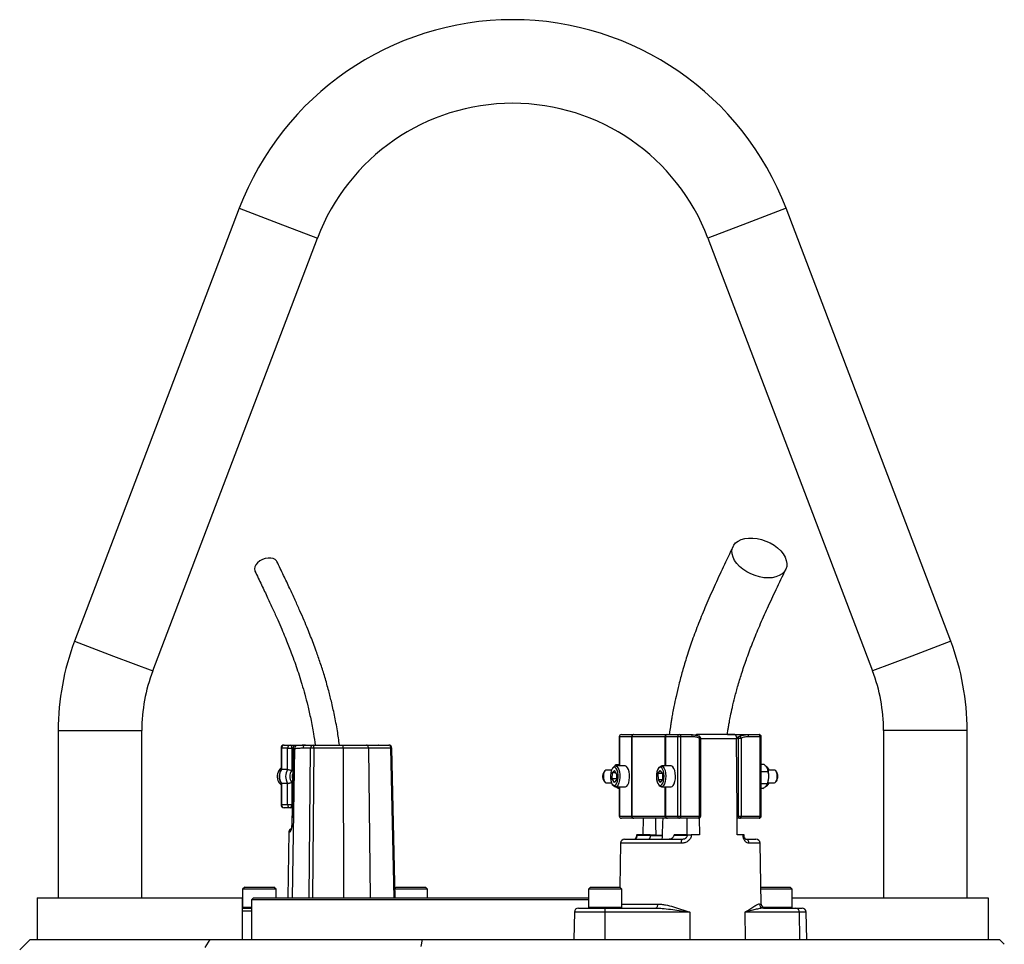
# Model space of a CAD drawing. Header units: millimetres. Extents: x 1417 to 2432, y 654 to 3299.
# Tile 5 of 5: x 1689 to 2160, y 2857 to 3299. Entities that reach past the tile are written whole.
import ezdxf

# ---------------------------------------------------------------- set-up
doc = ezdxf.new("R2010")
doc.units = ezdxf.units.MM

msp = doc.modelspace()

# ---------------------------------------------------------------- linework, layer by layer
at = {"color": 7, "linetype": 'Continuous', "lineweight": 25}
for p, q in [((1793.94, 3209.24), (1715.14, 3002.13)), ((2134.45, 3002.13), (2055.64, 3209.24)), ((1752.52, 2987.91), (1831.33, 3195.02)), ((2018.26, 3195.02), (2097.06, 2987.91)), ((1707.29, 2959.46), (1707.29, 2879.46)), ((1747.29, 2879.46), (1747.29, 2959.46)), ((2102.29, 2959.46), (2102.29, 2879.46)), ((2142.29, 2879.46), (2142.29, 2959.46)), ((1975.81, 2956.46), (1975.81, 2942.46)), ((1981.76, 2956.46), (1975.91, 2956.46)), ((1976.81, 2957.46), (1982.66, 2957.46)), ((1981.84, 2956.46), (1981.76, 2956.46)), ((1981.76, 2918.46), (1981.76, 2956.46)), ((1997.78, 2956.46), (1981.84, 2956.46)), ((1981.84, 2956.46), (1981.84, 2918.46)), ((1982.66, 2957.46), (1982.84, 2957.46)), ((1982.84, 2957.46), (1998.51, 2957.46)), ((1997.95, 2956.46), (1997.78, 2956.46)), ((2003.8, 2956.46), (1997.95, 2956.46)), ((1998.51, 2957.46), (1998.86, 2957.46)), ((1998.86, 2957.46), (2004.71, 2957.46)), ((2005.13, 2956.46), (2003.8, 2956.46)), ((2003.8, 2918.46), (2003.8, 2956.46)), ((2004.71, 2957.46), (2010.19, 2957.46)), ((2005.13, 2956.46), (2005.13, 2918.46)), ((2010.61, 2956.46), (2005.13, 2956.46)), ((2031.09, 2957.45), (2012.9, 2957.45)), ((2014.19, 2918.46), (2014.19, 2955.75)), ((2014.77, 2918.46), (2014.77, 2955.75)), ((2027.59, 2957.46), (2037.29, 2957.46)), ((2031.94, 2955.28), (2031.94, 2955.49)), ((2032.8, 2918.46), (2032.8, 2955.75)), ((2032.8, 2955.75), (2034.13, 2955.75)), ((2033.32, 2956.68), (2033.28, 2956.66)), ((2034.13, 2955.75), (2034.13, 2918.46)), ((2037.29, 2957.46), (2042.77, 2957.46)), ((2043.19, 2956.46), (2037.71, 2956.46)), ((2043.19, 2918.46), (2043.19, 2956.46)), ((2043.77, 2918.46), (2043.77, 2956.46)), ((1813.95, 2950.96), (1813.95, 2940.73)), ((1817.05, 2950.96), (1814.09, 2950.96)), ((1814.09, 2950.96), (1814.09, 2940.77)), ((1815.45, 2952.46), (1818.41, 2952.46)), ((1817.05, 2940.77), (1817.05, 2950.96)), ((1817.05, 2950.96), (1819.04, 2950.96)), ((1818.41, 2952.46), (1825.72, 2952.46)), ((1819.04, 2950.96), (1819.04, 2940.28)), ((1819.68, 2951.22), (1819.09, 2913.98)), ((1820.39, 2950.72), (1819.76, 2950.72)), ((1821.75, 2952.19), (1821.11, 2952.19)), ((1828.06, 2950.98), (1824.36, 2950.98)), ((1825.72, 2952.46), (1829.42, 2952.46)), ((1829.42, 2952.46), (1843.39, 2952.46)), ((1843.63, 2950.98), (1829.65, 2950.98)), ((1843.39, 2952.46), (1854.81, 2952.46)), ((1855.79, 2950.98), (1843.63, 2950.98)), ((1854.81, 2952.46), (1865.49, 2952.46)), ((1866.48, 2950.98), (1855.79, 2950.98)), ((1860.67, 2952.46), (1860.59, 2952.46)), ((1868.52, 2879.46), (1866.99, 2950.99)), ((1817.05, 2940.77), (1814.09, 2940.77)), ((1972.07, 2940.46), (1969.45, 2940.46)), ((1972.99, 2941.88), (1972.56, 2941.35)), ((1973.73, 2942.35), (1974.28, 2943.13)), ((1978.64, 2942.46), (1973.97, 2942.46)), ((1974.28, 2943.13), (1975.81, 2943.13)), ((1994.96, 2941.88), (1994.54, 2941.35)), ((2000.62, 2942.46), (1995.95, 2942.46)), ((2045.18, 2943.18), (2043.77, 2943.18)), ((2047.02, 2941.35), (2046.6, 2941.88)), ((2046.96, 2940.4), (2046.91, 2940.55)), ((2050.13, 2940.46), (2046.94, 2940.46)), ((1968.86, 2940.11), (1968.43, 2939.57)), ((1972.44, 2939.15), (1972.31, 2936.27)), ((1972.31, 2936.27), (1973.3, 2934.58)), ((1974.44, 2936.27), (1972.31, 2936.27)), ((1972.44, 2939.15), (1973.55, 2940.33)), ((1974.24, 2939.15), (1972.44, 2939.15)), ((1974.42, 2935.77), (1973.3, 2934.58)), ((1974.54, 2938.64), (1973.55, 2940.33)), ((1974.54, 2938.64), (1974.42, 2935.77)), ((1994.32, 2938.8), (1995.36, 2940.34)), ((1994.32, 2938.8), (1994.37, 2935.91)), ((1996.44, 2938.8), (1994.32, 2938.8)), ((1994.37, 2935.91), (1995.45, 2934.57)), ((1996.35, 2935.91), (1994.37, 2935.91)), ((1996.44, 2939), (1995.36, 2940.34)), ((1996.48, 2936.11), (1995.45, 2934.57)), ((1996.44, 2939), (1996.48, 2936.11)), ((2047.11, 2939.64), (2043.77, 2939.64)), ((2051.16, 2939.57), (2050.72, 2940.11)), ((1813.95, 2934.19), (1813.95, 2923.96)), ((1817.05, 2934.14), (1814.09, 2934.14)), ((1814.09, 2934.14), (1814.09, 2923.96)), ((1817.05, 2923.96), (1817.05, 2934.14)), ((1819.04, 2934.63), (1819.04, 2923.96)), ((1968.43, 2935.34), (1968.86, 2934.8)), ((1969.45, 2934.46), (1972.07, 2934.46)), ((1972.56, 2933.56), (1972.99, 2933.03)), ((1973.97, 2932.46), (1978.64, 2932.46)), ((1975.19, 2931.78), (1974.03, 2932.46)), ((1975.19, 2931.78), (1975.81, 2931.78)), ((1975.81, 2932.46), (1975.81, 2918.46)), ((1994.54, 2933.56), (1994.96, 2933.03)), ((1995.95, 2932.46), (2000.62, 2932.46)), ((2046.77, 2933.92), (2043.77, 2933.92)), ((2044.51, 2931.74), (2043.77, 2931.74)), ((2046.6, 2933.03), (2047.02, 2933.56)), ((2046.83, 2934.11), (2046.96, 2934.51)), ((2046.94, 2934.46), (2050.13, 2934.46)), ((2050.72, 2934.8), (2051.16, 2935.34)), ((1814.09, 2923.96), (1817.05, 2923.96)), ((1818.41, 2922.46), (1815.45, 2922.46)), ((1817.05, 2923.96), (1819.04, 2923.96)), ((1819.22, 2922.46), (1818.41, 2922.46)), ((1975.91, 2918.46), (1981.76, 2918.46)), ((1982.66, 2917.46), (1976.81, 2917.46)), ((1981.76, 2918.46), (1981.84, 2918.46)), ((1981.84, 2918.46), (1997.78, 2918.46)), ((1982.84, 2917.46), (1982.66, 2917.46)), ((1998.51, 2917.46), (1982.84, 2917.46)), ((1987.29, 2909.46), (1987.35, 2917.46)), ((1997.78, 2918.46), (1997.95, 2918.46)), ((1997.95, 2918.46), (2003.8, 2918.46)), ((1998.86, 2917.46), (1998.51, 2917.46)), ((2004.71, 2917.46), (1998.86, 2917.46)), ((2003.8, 2918.46), (2005.13, 2918.46)), ((2013.77, 2917.46), (2004.71, 2917.46)), ((2005.13, 2918.46), (2014.19, 2918.46)), ((2014.11, 2917.53), (2014.17, 2909.46)), ((2032.3, 2909.46), (2032.23, 2918.46)), ((2032.23, 2918.46), (2032.8, 2918.46)), ((2033.71, 2917.46), (2032.23, 2917.46)), ((2032.8, 2918.46), (2034.13, 2918.46)), ((2042.77, 2917.46), (2033.71, 2917.46)), ((2034.13, 2918.46), (2043.19, 2918.46)), ((1817.69, 2910.98), (1817.14, 2879.46)), ((1981.23, 2907.58), (1981.23, 2907.46)), ((1982.06, 2907.58), (1982.06, 2907.46)), ((1983.88, 2907.58), (1983.88, 2907.46)), ((1984.08, 2909.46), (1984.08, 2909.43)), ((1984.26, 2909.46), (1984.26, 2909.42)), ((1990.66, 2909.46), (1984.26, 2909.46)), ((1984.26, 2909.42), (1990.66, 2909.42)), ((1986.18, 2907.58), (1986.18, 2907.46)), ((1990.66, 2909.46), (1990.66, 2909.42)), ((1990.66, 2909.46), (1993.39, 2909.46)), ((1996.2, 2909.09), (1990.66, 2909.09)), ((2002.03, 2909.42), (2002.03, 2909.46)), ((2008.43, 2909.46), (2002.03, 2909.46)), ((2002.03, 2909.42), (2008.43, 2909.42)), ((2008.43, 2909.42), (2008.43, 2909.46)), ((2010.27, 2909.46), (2010.27, 2909.42)), ((2014.17, 2909.46), (2010.27, 2909.46)), ((2035.02, 2909.46), (2032.3, 2909.46)), ((2035.02, 2909.42), (2035.02, 2909.46)), ((2035.32, 2909.46), (2035.02, 2909.46)), ((2035.51, 2909.43), (2035.51, 2909.46)), ((2037.19, 2907.46), (2037.19, 2907.58)), ((1976.39, 2905.49), (1976.02, 2884.45)), ((1978.39, 2907.46), (2005.74, 2907.46)), ((2036.26, 2907.46), (2041.2, 2907.46)), ((2043.71, 2876.42), (2043.2, 2905.49)), ((1796.54, 2884.46), (1795.54, 2883.46)), ((1796.54, 2884.46), (1810.54, 2884.46)), ((1811.54, 2883.46), (1810.54, 2884.46)), ((1869.04, 2884.46), (1868.43, 2883.84)), ((1869.04, 2884.46), (1883.04, 2884.46)), ((1884.04, 2883.46), (1883.04, 2884.46)), ((1962.01, 2884.46), (1961.01, 2883.46)), ((1962.01, 2884.46), (1962.66, 2884.46)), ((1962.66, 2884.46), (1976.01, 2884.46)), ((1977.01, 2883.46), (1976.01, 2884.46)), ((2043.58, 2884.46), (2043.57, 2884.45)), ((2043.58, 2884.46), (2044.23, 2884.46)), ((2044.23, 2884.46), (2057.58, 2884.46)), ((2058.58, 2883.46), (2057.58, 2884.46)), ((1697.29, 2879.46), (1697.29, 2859.46)), ((1697.29, 2879.46), (1795.29, 2879.46)), ((1795.29, 2879.46), (1795.29, 2859.46)), ((1795.54, 2883.46), (1795.54, 2874.86)), ((1811.54, 2883.46), (1795.54, 2883.46)), ((1800.79, 2879.46), (1799.79, 2878.46)), ((1800.79, 2879.46), (1961.01, 2879.46)), ((1811.54, 2879.46), (1811.54, 2883.46)), ((1884.04, 2883.46), (1868.44, 2883.46)), ((1884.04, 2879.46), (1884.04, 2883.46)), ((1961.01, 2883.46), (1961.01, 2874.86)), ((1961.76, 2883.46), (1961.01, 2883.46)), ((1977.01, 2883.46), (1961.76, 2883.46)), ((1977.01, 2874.86), (1977.01, 2883.46)), ((2058.58, 2883.46), (2043.58, 2883.46)), ((2058.58, 2874.86), (2058.58, 2883.46)), ((2058.58, 2879.46), (2152.29, 2879.46)), ((2152.29, 2879.46), (2152.29, 2859.46)), ((1799.79, 2878.46), (1799.79, 2859.46)), ((1961.01, 2878.46), (1799.79, 2878.46)), ((1795.29, 2874.46), (1799.79, 2874.46)), ((1954.31, 2872.49), (1954.08, 2859.46)), ((1956.31, 2874.46), (1968.93, 2874.46)), ((2009.57, 2872.49), (1968.91, 2872.49)), ((1968.91, 2872.49), (1968.91, 2859.46)), ((1968.93, 2874.46), (1993.25, 2874.46)), ((2009.57, 2872.49), (2009.57, 2859.46)), ((2035.97, 2872.49), (2036.14, 2859.46)), ((2061.9, 2872.49), (2035.97, 2872.49)), ((2044.85, 2874.46), (2060.36, 2874.46)), ((2060.36, 2874.46), (2063.28, 2874.46)), ((2061.9, 2872.49), (2062.08, 2859.46)), ((2065.51, 2859.46), (2065.28, 2872.49)), ((1688.86, 2854.51), (1693.81, 2859.46)), ((1777.63, 2855.59), (1779.98, 2859.46)), ((1881.02, 2856.17), (1881.66, 2859.46)), ((2160.09, 2857.16), (2157.78, 2859.46)), ((2160.09, 2857.16), (2160.09, 2857.16))]:
    msp.add_line(p, q, dxfattribs=at)
at = {"color": 1, "linetype": 'Continuous', "lineweight": 25}
for p, q in [((1793.94, 3209.24), (1812.64, 3202.13)), ((2055.64, 3209.24), (2036.95, 3202.13)), ((1812.64, 3202.13), (1831.33, 3195.02)), ((2036.95, 3202.13), (2018.26, 3195.02)), ((1715.14, 3002.13), (1733.83, 2995.02)), ((2134.45, 3002.13), (2115.76, 2995.02)), ((1733.83, 2995.02), (1752.52, 2987.91)), ((2115.76, 2995.02), (2097.06, 2987.91)), ((1707.29, 2959.46), (1727.29, 2959.46)), ((1727.29, 2959.46), (1747.29, 2959.46)), ((2122.29, 2959.46), (2102.29, 2959.46)), ((2142.29, 2959.46), (2122.29, 2959.46)), ((1975.91, 2956.46), (1975.81, 2956.46)), ((1975.91, 2956.46), (1975.91, 2942.46)), ((1997.78, 2942.46), (1997.78, 2956.46)), ((1997.95, 2956.46), (1997.95, 2942.46)), ((2014.19, 2955.75), (2014.77, 2955.75)), ((2031.94, 2955.49), (2014.77, 2955.49)), ((2043.77, 2956.46), (2043.19, 2956.46)), ((1813.95, 2950.96), (1814.09, 2950.96)), ((1819.67, 2950.96), (1819.04, 2950.96)), ((1820.39, 2950.72), (1819.26, 2879.46)), ((1827.32, 2879.46), (1828.06, 2950.98)), ((1829.65, 2950.98), (1828.92, 2879.46)), ((1843.63, 2950.98), (1843.82, 2879.46)), ((1855.79, 2950.98), (1856.61, 2879.46)), ((1868, 2879.46), (1866.48, 2950.98)), ((1975.91, 2932.46), (1975.91, 2918.46)), ((1997.78, 2918.46), (1997.78, 2932.46)), ((1997.95, 2932.46), (1997.95, 2918.46)), ((1813.95, 2923.96), (1814.09, 2923.96)), ((1819.04, 2923.96), (1819.24, 2923.96)), ((1975.81, 2918.46), (1975.91, 2918.46)), ((2014.19, 2918.46), (2014.77, 2918.46)), ((2043.19, 2918.46), (2043.77, 2918.46)), ((1818.21, 2910.98), (1817.69, 2910.98)), ((1990.66, 2909.42), (1996.31, 2909.42)), ((2005.48, 2905.49), (1976.39, 2905.49)), ((2043.2, 2905.49), (2037.94, 2905.49)), ((1795.54, 2874.86), (1799.79, 2874.86)), ((1961.01, 2874.86), (1961.76, 2874.86)), ((1961.76, 2874.86), (1977.01, 2874.86)), ((1977.01, 2876.42), (1994.17, 2876.42)), ((2042.89, 2876.42), (2043.71, 2876.42)), ((2044.51, 2874.86), (2058.58, 2874.86)), ((1799.79, 2872.98), (1795.29, 2872.98)), ((1968.91, 2872.49), (1954.31, 2872.49)), ((2065.28, 2872.49), (2061.9, 2872.49))]:
    msp.add_line(p, q, dxfattribs=at)
at = {"color": 7, "linetype": 'Continuous', "lineweight": 25, "flags": 128}
for points in [[(2047.06, 3032.4), (2045.01, 3032.52), (2042.9, 3032.89), (2040.79, 3033.5), (2038.74, 3034.32), (2036.79, 3035.34), (2035, 3036.53), (2033.42, 3037.87), (2032.08, 3039.31), (2031.02, 3040.82), (2030.27, 3042.35), (2029.84, 3043.88), (2029.76, 3045.36), (2030.01, 3046.75), (2030.6, 3048.02), (2031.5, 3049.13), (2032.7, 3050.06), (2034.16, 3050.77), (2035.85, 3051.26), (2037.73, 3051.51), (2039.73, 3051.51), (2041.82, 3051.26), (2043.93, 3050.77), (2046.02, 3050.06), (2048.03, 3049.13), (2049.9, 3048.02), (2051.59, 3046.75), (2053.06, 3045.36), (2054.26, 3043.88), (2055.17, 3042.35), (2055.76, 3040.82), (2056.02, 3039.31), (2055.93, 3037.87), (2055.51, 3036.53), (2054.76, 3035.34), (2053.71, 3034.32), (2052.37, 3033.5), (2050.79, 3032.89), (2049, 3032.52), (2047.06, 3032.4)], [(1811.96, 3040.28), (1811.83, 3040.52), (1811.17, 3041.21), (1810.24, 3041.69), (1809.08, 3041.94), (1807.78, 3041.94), (1806.4, 3041.69), (1805.05, 3041.21), (1803.8, 3040.52), (1802.73, 3039.67), (1801.91, 3038.72), (1801.39, 3037.72), (1801.2, 3036.73), (1801.36, 3035.82), (1801.43, 3035.67)], [(2004.71, 2957.46), (2004.79, 2957.44), (2004.87, 2957.38), (2004.94, 2957.29), (2005.01, 2957.16), (2005.06, 2957.01), (2005.1, 2956.84), (2005.12, 2956.65), (2005.13, 2956.46)], [(2010.19, 2957.46), (2010.27, 2957.44), (2010.35, 2957.38), (2010.42, 2957.29), (2010.49, 2957.16), (2010.54, 2957.01), (2010.58, 2956.84), (2010.6, 2956.65), (2010.61, 2956.46)], [(2014.15, 2956.68), (2014.1, 2956.69), (2014, 2956.68)], [(2032.23, 2918.46), (2032.21, 2921.07), (2031.94, 2955.28)], [(2033.32, 2956.68), (2033.41, 2956.69), (2033.51, 2956.66), (2033.62, 2956.59), (2033.74, 2956.48), (2033.85, 2956.33), (2033.96, 2956.15), (2034.05, 2955.96), (2034.13, 2955.75)], [(2037.71, 2956.46), (2037.7, 2956.65), (2037.68, 2956.84), (2037.64, 2957.01), (2037.59, 2957.16), (2037.52, 2957.29), (2037.45, 2957.38), (2037.37, 2957.44), (2037.29, 2957.46)], [(2043.19, 2956.46), (2043.19, 2956.65), (2043.16, 2956.84), (2043.12, 2957.01), (2043.07, 2957.16), (2043.01, 2957.29), (2042.93, 2957.38), (2042.85, 2957.44), (2042.77, 2957.46)], [(1818.41, 2952.46), (1818.53, 2952.43), (1818.65, 2952.34), (1818.76, 2952.2), (1818.85, 2952.02), (1818.93, 2951.79), (1818.99, 2951.53), (1819.03, 2951.25), (1819.04, 2950.96)], [(1819.76, 2950.72), (1819.72, 2947.72), (1819.53, 2935.72), (1819.18, 2913.98)], [(1855.79, 2950.98), (1855.77, 2951.27), (1855.71, 2951.55), (1855.62, 2951.8), (1855.5, 2952.03), (1855.35, 2952.21), (1855.18, 2952.34), (1855, 2952.43), (1854.81, 2952.46)], [(1866.48, 2950.98), (1866.45, 2951.27), (1866.4, 2951.55), (1866.3, 2951.8), (1866.18, 2952.03), (1866.03, 2952.21), (1865.86, 2952.34), (1865.68, 2952.43), (1865.49, 2952.46)], [(1969.45, 2940.46), (1969.36, 2940.45), (1968.93, 2940.19), (1968.57, 2939.61), (1968.31, 2938.76), (1968.19, 2937.76), (1968.22, 2936.72), (1968.4, 2935.77), (1968.71, 2935.02), (1969.11, 2934.57), (1969.45, 2934.46)], [(1975.28, 2937.01), (1975.26, 2938.26), (1975.09, 2939.45), (1974.78, 2940.47), (1974.37, 2941.25), (1973.88, 2941.72), (1973.35, 2941.85), (1972.83, 2941.62), (1972.36, 2941.06), (1971.97, 2940.2), (1971.71, 2939.12), (1971.58, 2937.9), (1971.6, 2936.65), (1971.77, 2935.47), (1972.07, 2934.44), (1972.49, 2933.66), (1972.98, 2933.19), (1973.5, 2933.06), (1974.02, 2933.29), (1974.5, 2933.85), (1974.88, 2934.71), (1975.15, 2935.79), (1975.28, 2937.01)], [(1972.99, 2941.88), (1973.47, 2942.31), (1974.04, 2942.45), (1974.61, 2942.22), (1975.13, 2941.64), (1975.56, 2940.74), (1975.88, 2939.6), (1976.05, 2938.31), (1976.07, 2936.95)], [(1980.74, 2936.95), (1980.72, 2938.31), (1980.55, 2939.6), (1980.23, 2940.74), (1979.8, 2941.64), (1979.28, 2942.22), (1978.71, 2942.45), (1978.64, 2942.46)], [(1997.26, 2937.63), (1997.17, 2938.86), (1996.93, 2939.98), (1996.57, 2940.89), (1996.11, 2941.53), (1995.6, 2941.83), (1995.07, 2941.78), (1994.57, 2941.38), (1994.13, 2940.66), (1993.8, 2939.69), (1993.6, 2938.53), (1993.55, 2937.28), (1993.64, 2936.05), (1993.88, 2934.93), (1994.24, 2934.02), (1994.7, 2933.38), (1995.21, 2933.08), (1995.74, 2933.13), (1996.24, 2933.53), (1996.68, 2934.25), (1997.01, 2935.23), (1997.21, 2936.38), (1997.26, 2937.63)], [(1994.96, 2941.88), (1995.16, 2942.1), (1995.72, 2942.43), (1996.3, 2942.39), (1996.85, 2941.98), (1997.33, 2941.24), (1997.71, 2940.22), (1997.96, 2938.99), (1998.06, 2937.65)], [(2002.73, 2937.65), (2002.63, 2938.99), (2002.38, 2940.22), (2002, 2941.24), (2001.51, 2941.98), (2000.96, 2942.39), (2000.62, 2942.46)], [(2051.4, 2937.57), (2051.31, 2938.59), (2051.07, 2939.47), (2050.72, 2940.11), (2050.3, 2940.43), (2050.13, 2940.46)], [(1976.07, 2936.95), (1975.94, 2935.62), (1975.66, 2934.44), (1975.25, 2933.47), (1974.75, 2932.81), (1974.19, 2932.48), (1973.61, 2932.53), (1973.06, 2932.94), (1972.99, 2933.03)], [(1978.64, 2932.46), (1978.86, 2932.48), (1979.42, 2932.81), (1979.92, 2933.47), (1980.32, 2934.44), (1980.61, 2935.62), (1980.74, 2936.95)], [(1998.06, 2937.65), (1998, 2936.3), (1997.8, 2935.03), (1997.45, 2933.94), (1996.99, 2933.11), (1996.46, 2932.6), (1995.89, 2932.46), (1995.32, 2932.68), (1994.96, 2933.03)], [(2000.62, 2932.46), (2001.13, 2932.6), (2001.66, 2933.11), (2002.12, 2933.94), (2002.46, 2935.03), (2002.67, 2936.3), (2002.73, 2937.65)], [(2050.13, 2934.46), (2050.4, 2934.52), (2050.81, 2934.92), (2051.14, 2935.62), (2051.34, 2936.54), (2051.4, 2937.57)], [(2046.6, 2933.03), (2046.12, 2932.6), (2045.61, 2932.46)], [(1818.41, 2922.46), (1818.53, 2922.48), (1818.65, 2922.57), (1818.76, 2922.71), (1818.85, 2922.9), (1818.93, 2923.12), (1818.99, 2923.38), (1819.03, 2923.66), (1819.04, 2923.96)], [(1993.39, 2909.46), (1993.35, 2914.22), (1993.32, 2917.46)], [(2005.13, 2918.46), (2005.12, 2918.26), (2005.1, 2918.07), (2005.06, 2917.9), (2005.01, 2917.75), (2004.94, 2917.62), (2004.87, 2917.53), (2004.79, 2917.48), (2004.71, 2917.46)], [(2008.13, 2917.46), (2008.11, 2914.22), (2008.07, 2909.46)], [(2013.77, 2917.46), (2013.85, 2917.48), (2013.93, 2917.53), (2014, 2917.62), (2014.07, 2917.75), (2014.12, 2917.9), (2014.16, 2918.07), (2014.18, 2918.26), (2014.19, 2918.46)], [(2033.71, 2917.46), (2033.79, 2917.48), (2033.87, 2917.53), (2033.94, 2917.62), (2034.01, 2917.75), (2034.06, 2917.9), (2034.1, 2918.07), (2034.12, 2918.26), (2034.13, 2918.46)], [(2042.77, 2917.46), (2042.85, 2917.48), (2042.93, 2917.53), (2043.01, 2917.62), (2043.07, 2917.75), (2043.12, 2917.9), (2043.16, 2918.07), (2043.19, 2918.26), (2043.19, 2918.46)], [(1994.17, 2876.42), (1994.15, 2876.04), (1994.1, 2875.67), (1994.01, 2875.33), (1993.9, 2875.03), (1993.76, 2874.79), (1993.6, 2874.6), (1993.43, 2874.49), (1993.25, 2874.46)]]:
    msp.add_lwpolyline(points, dxfattribs=at)
at = {"color": 1, "linetype": 'Continuous', "lineweight": 25, "flags": 128}
for points in [[(2014.19, 2955.75), (2014.25, 2955.96), (2014.29, 2956.15), (2014.3, 2956.33), (2014.28, 2956.48), (2014.24, 2956.59), (2014.18, 2956.66), (2014.15, 2956.68)], [(1819.09, 2913.98), (1819.11, 2913.98), (1819.18, 2913.98)], [(2035.51, 2909.43), (2035.51, 2909.43), (2035.49, 2909.43), (2035.43, 2909.43), (2035.33, 2909.43), (2035.2, 2909.42), (2035.02, 2909.42)]]:
    msp.add_lwpolyline(points, dxfattribs=at)
at = {"color": 7, "linetype": 'Continuous', "lineweight": 25}
for centre, radius, start, end in [((1924.79, 3159.46), 140, 20.8321, 159.1679), ((1924.79, 3159.46), 100, 20.8321, 159.1679), ((1827.29, 2959.46), 120, 159.1679, 180), ((2022.29, 2959.46), 120, 0, 20.8321), ((1827.29, 2959.46), 80, 159.1679, 180), ((2022.29, 2959.46), 80, 0, 20.8321), ((1976.81, 2956.46), 1, 90, 180), ((1976.86, 2956.5), 0.957, 92.9521, 182.6753), ((1982.71, 2956.5), 0.957, 92.9521, 182.6753), ((1982.84, 2956.46), 0.996, 90.2277, 180.2259), ((1998.67, 2956.57), 0.898, 100.0828, 187.3803), ((1998.91, 2956.5), 0.957, 92.9521, 182.6753), ((2004.76, 2956.5), 0.957, 92.9521, 182.6753), ((2013.77, 2955.75), 1, 0, 67.9451), ((2033.71, 2955.75), 1, 112.0549, 115.6655), ((2042.77, 2956.46), 1, 0, 90), ((1815.45, 2950.96), 1.5, 90, 180), ((1815.52, 2951.02), 1.43, 92.9521, 182.6753), ((1818.48, 2951.02), 1.43, 92.9521, 182.6753), ((1825.79, 2951.03), 1.43, 92.8887, 181.7427), ((1829.49, 2951.03), 1.43, 92.8887, 181.7427), ((1828.85, 2905.04), 45.95, 89.0056, 90.9944), ((1827.14, 2951.34), 2.53, 351.9567, 26.2077), ((1841.12, 2951.34), 2.53, 351.9567, 26.2077), ((1865.49, 2950.96), 1.5, 1.2249, 90), ((1817.37, 2937.45), 5.3, 130.2046, 201.122), ((1819.69, 2937.46), 6.51, 149.3576, 210.6424), ((1822.64, 2937.46), 6.51, 149.3576, 210.6424), ((2045.47, 2941.08), 1.38, 35.276, 84.0292), ((2045.66, 2940.05), 1.9, 12.3826, 71.4548), ((1822.98, 2937.46), 4.85, 144.3501, 215.6499), ((1823.94, 2937.46), 4.67, 166.1819, 193.2157), ((1971.83, 2937.46), 4.01, 148.2258, 211.7742), ((2036.85, 2937.49), 10.52, 356.1037, 16.0721), ((2037.7, 2937.25), 9.66, 343.4793, 357.1725), ((2048.28, 2937.72), 3.42, 357.179, 32.6669), ((2048.05, 2937.27), 3.66, 328.2353, 4.3733), ((1817.02, 2937.22), 4.89, 200.0379, 231.093), ((2045.56, 2934.96), 2.02, 290.3672, 345.6385), ((1815.45, 2923.96), 1.5, 180, 270), ((1815.52, 2923.89), 1.43, 177.3247, 267.0479), ((1818.48, 2923.89), 1.43, 177.3247, 267.0479), ((1976.81, 2918.46), 1, 180, 270), ((1976.86, 2918.41), 0.957, 177.3247, 267.0479), ((1982.71, 2918.41), 0.957, 177.3247, 267.0479), ((1982.84, 2918.45), 0.996, 179.7741, 269.7723), ((1998.67, 2918.34), 0.898, 172.6197, 259.9172), ((1998.91, 2918.41), 0.957, 177.3247, 267.0479), ((2004.76, 2918.41), 0.957, 177.3247, 267.0479), ((2013.77, 2918.46), 1, 270, 0), ((2033.76, 2918.41), 0.957, 177.3247, 267.0479), ((2042.77, 2918.46), 1, 270, 0), ((1819.19, 2910.96), 1.5, 103.3667, 179), ((2009.35, 2848.65), 60.77, 89.1323, 90.8677), ((1978.39, 2905.46), 2, 90, 179), ((2009.45, 2905.97), 4, 158.1866, 186.8401), ((2036.09, 2905.61), 1.86, 356.4169, 84.8077), ((2041.2, 2905.46), 2, 1, 90), ((1795.94, 2874.86), 0.4, 180, 270), ((1961.41, 2874.86), 0.4, 180, 270), ((1976.61, 2874.86), 0.4, 270, 0), ((2044.87, 2876.43), 1.98, 180.2969, 269.3124), ((2045.71, 2876.46), 2, 181, 270), ((2058.18, 2874.86), 0.4, 270, 0), ((1956.31, 2872.46), 2, 90, 179), ((2044.65, 2872.98), 75.74, 178.8807, 180.3674), ((2060.1, 2872.67), 1.81, 354.3819, 81.7922), ((2063.28, 2872.46), 2, 1, 90)]:
    msp.add_arc(centre, radius, start, end, dxfattribs=at)
at = {"color": 1, "linetype": 'Continuous', "lineweight": 25}
for centre, radius, start, end in [((2033.69, 2955.87), 0.891, 117.4701, 187.1321), ((1821.83, 2950.76), 1.44, 93.2524, 181.3729), ((1866.92, 2934.81), 16.18, 89.7384, 91.5678), ((1819.72, 2910.96), 1.51, 131.2067, 179.1855), ((1984.37, 2915.43), 6.01, 267.2087, 268.994)]:
    msp.add_arc(centre, radius, start, end, dxfattribs=at)
at = {"color": 7, "linetype": 'Continuous', "lineweight": 25}
for points, knots in [([(2030.29, 3047.47), (2028.71, 3044.17), (2025.64, 3037.8), (2021.28, 3028.42), (2017.33, 3019.49), (2013.83, 3010.98), (2010.79, 3002.87), (2008.22, 2995.22), (2006.08, 2988.13), (2004.36, 2981.71), (2003.02, 2976.06), (2002.06, 2971.52), (2001.4, 2968.04), (2000.95, 2965.54), (2000.58, 2963.32), (2000.2, 2960.87), (1999.91, 2958.87), (1999.75, 2957.62), (1999.73, 2957.46)], [0, 0, 0, 0, 0.1275762, 0.2462282, 0.3562448, 0.4576579, 0.5502475, 0.6339021, 0.7085465, 0.7738267, 0.8294046, 0.8751622, 0.9046895, 0.9279365, 0.9451928, 0.9661209, 0.9954999, 1, 1, 1, 1]), ([(1841.9, 2952.46), (1841.59, 2954.75), (1840.91, 2959.64), (1839.57, 2966.61), (1838.1, 2973.22), (1836.48, 2979.54), (1834.72, 2985.67), (1832.78, 2991.74), (1831.02, 2996.79), (1829.46, 3000.99), (1828.1, 3004.5), (1826.62, 3008.19), (1824.91, 3012.28), (1822.9, 3016.9), (1820.6, 3022.03), (1818, 3027.65), (1815.08, 3033.79), (1813.04, 3038.05), (1811.96, 3040.27)], [0, 0, 0, 0, 0.063376, 0.135314, 0.200813, 0.259779, 0.329188, 0.395114, 0.458934, 0.50068, 0.541524, 0.583839, 0.634009, 0.692332, 0.757504, 0.830492, 0.911313, 1, 1, 1, 1]), ([(1801.43, 3035.67), (1802.5, 3033.46), (1804.53, 3029.24), (1807.41, 3023.17), (1809.98, 3017.63), (1812.24, 3012.62), (1814.17, 3008.16), (1815.81, 3004.26), (1817.21, 3000.79), (1818.5, 2997.48), (1819.82, 2993.95), (1821.18, 2990.11), (1822.58, 2985.91), (1823.97, 2981.47), (1825.36, 2976.61), (1826.78, 2971.13), (1828.2, 2964.84), (1829.43, 2958.56), (1830.04, 2954.26), (1830.29, 2952.45)], [0, 0, 0, 0, 0.091965, 0.1756833, 0.2511299, 0.3183157, 0.377271, 0.4271792, 0.4694067, 0.5098826, 0.5512179, 0.5992336, 0.6483734, 0.6986669, 0.7512767, 0.8101569, 0.8755852, 0.9475528, 1, 1, 1, 1]), ([(2027.49, 2957.45), (2027.6, 2958.18), (2027.8, 2959.47), (2028.14, 2961.48), (2028.54, 2963.72), (2029.14, 2966.78), (2030, 2970.77), (2031.19, 2975.71), (2032.73, 2981.38), (2034.66, 2987.69), (2037.01, 2994.58), (2039.82, 3001.99), (2043.1, 3009.89), (2046.84, 3018.29), (2051.01, 3027.2), (2053.95, 3033.29), (2055.48, 3036.46)], [0, 0, 0, 0, 0.021947, 0.039293, 0.061998, 0.091492, 0.135883, 0.190174, 0.254489, 0.328962, 0.413776, 0.509231, 0.615562, 0.73284, 0.861054, 1, 1, 1, 1]), ([(2010.19, 2957.46), (2010.84, 2957.46), (2011.49, 2957.39), (2012.77, 2957.13), (2013.39, 2956.94), (2014, 2956.68)], [0, 0, 0, 0, 0.5, 0.5, 1, 1, 1, 1]), ([(2014.19, 2955.75), (2013.62, 2955.99), (2013.03, 2956.16), (2011.83, 2956.4), (2011.23, 2956.46), (2010.61, 2956.46)], [0, 0, 0, 0, 0.5, 0.5, 1, 1, 1, 1]), ([(2012.9, 2957.45), (2012.8, 2957.45), (2012.58, 2957.45), (2012.37, 2957.3), (2012.26, 2957.21)], [0, 0, 0, 0, 0.479094, 1, 1, 1, 1]), ([(2013.58, 2956.8), (2013.57, 2956.82), (2013.51, 2957.01), (2013.33, 2957.26), (2013.1, 2957.44), (2012.95, 2957.45), (2012.9, 2957.45)], [0, 0, 0, 0, 0.026279, 0.405942, 0.804345, 1, 1, 1, 1]), ([(2031.03, 2957.45), (2031.14, 2957.46), (2031.26, 2957.41), (2031.47, 2957.23), (2031.57, 2957.09), (2031.7, 2956.83), (2031.74, 2956.73), (2031.81, 2956.51), (2031.84, 2956.39), (2031.89, 2956.15), (2031.91, 2956.02), (2031.93, 2955.76), (2031.94, 2955.62), (2031.94, 2955.49)], [0, 0, 0, 0, 0.25, 0.25, 0.5, 0.5, 0.625, 0.625, 0.75, 0.75, 0.875, 0.875, 1, 1, 1, 1]), ([(2031.91, 2955.86), (2032.28, 2956.1), (2032.74, 2956.4), (2033.22, 2956.63), (2033.32, 2956.68)], [0, 0, 0, 0, 0.783226, 1, 1, 1, 1]), ([(2033.32, 2956.68), (2033.96, 2956.94), (2034.61, 2957.13), (2035.94, 2957.39), (2036.61, 2957.46), (2037.29, 2957.46)], [0, 0, 0, 0, 0.5, 0.5, 1, 1, 1, 1]), ([(2037.71, 2956.46), (2037.1, 2956.46), (2036.49, 2956.4), (2035.3, 2956.16), (2034.71, 2955.99), (2034.13, 2955.75)], [0, 0, 0, 0, 0.5, 0.5, 1, 1, 1, 1]), ([(1819.85, 2951.8), (1819.74, 2951.65), (1819.69, 2951.47), (1819.67, 2951.2), (1819.68, 2951.1), (1819.71, 2950.91), (1819.73, 2950.82), (1819.76, 2950.72)], [0, 0, 0, 0, 0.5, 0.5, 0.75, 0.75, 1, 1, 1, 1]), ([(1821.27, 2952.17), (1821.18, 2952.18), (1820.88, 2952.21), (1820.38, 2952.12), (1820.03, 2951.91), (1819.85, 2951.8)], [0, 0, 0, 0, 0.193184, 0.595364, 1, 1, 1, 1]), ([(1824.36, 2950.98), (1823.7, 2950.98), (1823.04, 2950.91), (1822.04, 2950.81), (1821.71, 2950.78), (1821.05, 2950.73), (1820.72, 2950.72), (1820.39, 2950.72)], [0, 0, 0, 0, 0.5, 0.5, 0.75, 0.75, 1, 1, 1, 1]), ([(1825.65, 2952.44), (1825.55, 2952.45), (1824.96, 2952.47), (1823.8, 2952.34), (1822.61, 2952.19), (1821.91, 2952.21), (1821.75, 2952.21)], [0, 0, 0, 0, 0.06994, 0.391708, 0.861946, 1, 1, 1, 1]), ([(1813.96, 2940.74), (1813.92, 2940.67), (1813.62, 2940.23), (1813.27, 2939.29), (1813.01, 2937.93), (1813.06, 2936.54), (1813.37, 2935.25), (1813.78, 2934.51), (1813.96, 2934.17)], [0, 0, 0, 0, 0.035392, 0.232946, 0.431522, 0.631111, 0.831401, 1, 1, 1, 1]), ([(1813.96, 2940.74), (1813.96, 2940.74), (1813.94, 2940.77), (1814.02, 2940.77), (1814.09, 2940.77)], [0, 0, 0, 0, 0.125229, 1, 1, 1, 1]), ([(1817.05, 2940.77), (1817.09, 2940.77), (1817.14, 2940.77), (1817.26, 2940.76), (1817.33, 2940.75), (1817.55, 2940.71), (1817.73, 2940.68), (1818.1, 2940.59), (1818.29, 2940.54), (1818.68, 2940.42), (1818.87, 2940.35), (1819.04, 2940.28)], [0, 0, 0, 0, 0.125, 0.125, 0.25, 0.25, 0.5, 0.5, 0.75, 0.75, 1, 1, 1, 1]), ([(2046.55, 2941.41), (2046.63, 2941.26), (2046.7, 2941.11), (2046.83, 2940.81), (2046.88, 2940.66), (2047.01, 2940.22), (2047.07, 2939.93), (2047.11, 2939.64)], [0, 0, 0, 0, 0.25, 0.25, 0.5, 0.5, 1, 1, 1, 1]), ([(2046.77, 2933.92), (2046.92, 2934.38), (2047.05, 2934.86), (2047.25, 2935.81), (2047.32, 2936.29), (2047.34, 2936.78)], [0, 0, 0, 0, 0.5, 0.5, 1, 1, 1, 1]), ([(2047.34, 2936.78), (2047.37, 2937.26), (2047.36, 2937.75), (2047.28, 2938.71), (2047.2, 2939.17), (2047.11, 2939.64)], [0, 0, 0, 0, 0.5, 0.5, 1, 1, 1, 1]), ([(1813.96, 2934.17), (1813.96, 2934.17), (1813.94, 2934.14), (1814.02, 2934.14), (1814.09, 2934.14)], [0, 0, 0, 0, 0.1263979, 1, 1, 1, 1]), ([(1817.05, 2934.14), (1817.09, 2934.14), (1817.14, 2934.14), (1817.26, 2934.15), (1817.33, 2934.16), (1817.55, 2934.2), (1817.73, 2934.23), (1818.1, 2934.32), (1818.29, 2934.38), (1818.68, 2934.49), (1818.87, 2934.56), (1819.04, 2934.63)], [0, 0, 0, 0, 0.125, 0.125, 0.25, 0.25, 0.5, 0.5, 0.75, 0.75, 1, 1, 1, 1]), ([(2046.05, 2932.83), (2046.15, 2932.92), (2046.23, 2933.01), (2046.39, 2933.2), (2046.45, 2933.29), (2046.63, 2933.56), (2046.71, 2933.74), (2046.77, 2933.92)], [0, 0, 0, 0, 0.25, 0.25, 0.5, 0.5, 1, 1, 1, 1]), ([(1996.63, 2917.46), (1996.58, 2916.52), (1996.43, 2913.19), (1996.33, 2909.85), (1996.25, 2907.46)], [0, 0, 0, 0, 0.281883, 1, 1, 1, 1]), ([(1818.21, 2910.98), (1818.25, 2910.98), (1818.3, 2911), (1818.4, 2911.07), (1818.45, 2911.12), (1818.61, 2911.33), (1818.72, 2911.55), (1818.87, 2911.95), (1818.91, 2912.1), (1819, 2912.43), (1819.04, 2912.61), (1819.1, 2912.98), (1819.13, 2913.17), (1819.17, 2913.57), (1819.18, 2913.78), (1819.18, 2913.98)], [0, 0, 0, 0, 0.125, 0.125, 0.25, 0.25, 0.5, 0.5, 0.625, 0.625, 0.75, 0.75, 0.875, 0.875, 1, 1, 1, 1]), ([(1819.09, 2913.98), (1819.09, 2913.98), (1819.09, 2913.72), (1819.04, 2913.2), (1818.92, 2912.57), (1818.79, 2912.18), (1818.72, 2912.02), (1818.72, 2912.03), (1818.72, 2912.03)], [0, 0, 0, 0, 0.000651, 0.269099, 0.541175, 0.764668, 0.932217, 1, 1, 1, 1]), ([(1984.06, 2909.43), (1984.07, 2909.36), (1984.08, 2909.08), (1983.97, 2908.58), (1983.76, 2908.03), (1983.5, 2907.63), (1983.27, 2907.45), (1983.27, 2907.45), (1983.27, 2907.46)], [0, 0, 0, 0, 0.048412, 0.219935, 0.396521, 0.59061, 0.80744, 1, 1, 1, 1]), ([(1984.26, 2909.42), (1984.26, 2909.26), (1984.24, 2909.09), (1984.2, 2908.79), (1984.16, 2908.64), (1984.09, 2908.38), (1984.04, 2908.26), (1983.95, 2908.05), (1983.9, 2907.96), (1983.81, 2907.8), (1983.76, 2907.74), (1983.66, 2907.63), (1983.62, 2907.59), (1983.48, 2907.49), (1983.4, 2907.46), (1983.33, 2907.46)], [0, 0, 0, 0, 0.125, 0.125, 0.25, 0.25, 0.375, 0.375, 0.5, 0.5, 0.625, 0.625, 0.75, 0.75, 1, 1, 1, 1]), ([(1984.09, 2909.46), (1984.1, 2909.46), (1984.11, 2909.46), (1984.23, 2909.46), (1984.26, 2909.46)], [0, 0, 0, 0, 0.686013, 1, 1, 1, 1]), ([(1990.66, 2909.09), (1990.65, 2908.93), (1990.63, 2908.78), (1990.58, 2908.51), (1990.55, 2908.39), (1990.45, 2908.07), (1990.38, 2907.9), (1990.24, 2907.66), (1990.18, 2907.58), (1990.06, 2907.48), (1990.01, 2907.46), (1989.97, 2907.46)], [0, 0, 0, 0, 0.125, 0.125, 0.25, 0.25, 0.5, 0.5, 0.75, 0.75, 1, 1, 1, 1]), ([(1999.09, 2907.46), (1999.37, 2907.46), (1999.64, 2907.48), (2000.19, 2907.58), (2000.46, 2907.66), (2000.87, 2907.84), (2001, 2907.91), (2001.25, 2908.08), (2001.37, 2908.17), (2001.59, 2908.39), (2001.69, 2908.51), (2001.86, 2908.78), (2001.92, 2908.93), (2001.96, 2909.09)], [0, 0, 0, 0, 0.25, 0.25, 0.5, 0.5, 0.625, 0.625, 0.75, 0.75, 0.875, 0.875, 1, 1, 1, 1]), ([(2010.27, 2909.42), (2010.26, 2909.13), (2010.22, 2908.85), (2010.08, 2908.3), (2009.97, 2908.03), (2009.69, 2907.52), (2009.53, 2907.29), (2009.14, 2906.86), (2008.93, 2906.67), (2008.47, 2906.32), (2008.22, 2906.17), (2007.71, 2905.92), (2007.44, 2905.82), (2006.89, 2905.65), (2006.61, 2905.59), (2006.05, 2905.51), (2005.76, 2905.49), (2005.48, 2905.49)], [0, 0, 0, 0, 0.125, 0.125, 0.25, 0.25, 0.375, 0.375, 0.5, 0.5, 0.625, 0.625, 0.75, 0.75, 0.875, 0.875, 1, 1, 1, 1]), ([(2005.74, 2907.46), (2006.03, 2907.46), (2006.32, 2907.49), (2006.9, 2907.62), (2007.18, 2907.73), (2007.58, 2907.96), (2007.71, 2908.05), (2007.94, 2908.26), (2008.05, 2908.38), (2008.22, 2908.64), (2008.3, 2908.79), (2008.4, 2909.1), (2008.43, 2909.26), (2008.43, 2909.42)], [0, 0, 0, 0, 0.25, 0.25, 0.5, 0.5, 0.625, 0.625, 0.75, 0.75, 0.875, 0.875, 1, 1, 1, 1]), ([(2008.43, 2909.46), (2008.51, 2909.46), (2008.61, 2909.46), (2008.87, 2909.46), (2009.01, 2909.46), (2009.34, 2909.46), (2009.52, 2909.46), (2009.88, 2909.46), (2010.07, 2909.46), (2010.27, 2909.46)], [0, 0, 0, 0, 0.25, 0.25, 0.5, 0.5, 0.75, 0.75, 1, 1, 1, 1]), ([(2035.02, 2909.46), (2035.15, 2909.46), (2035.4, 2909.46), (2035.54, 2909.46), (2035.5, 2909.46), (2035.5, 2909.46)], [0, 0, 0, 0, 0.473708, 0.947417, 1, 1, 1, 1]), ([(2037.94, 2905.49), (2037.63, 2905.49), (2037.31, 2905.57), (2036.83, 2905.82), (2036.67, 2905.92), (2036.36, 2906.17), (2036.21, 2906.32), (2035.99, 2906.58), (2035.92, 2906.67), (2035.78, 2906.86), (2035.72, 2906.96), (2035.54, 2907.28), (2035.43, 2907.51), (2035.24, 2908.02), (2035.16, 2908.29), (2035.06, 2908.84), (2035.03, 2909.13), (2035.02, 2909.42)], [0, 0, 0, 0, 0.25, 0.25, 0.375, 0.375, 0.5, 0.5, 0.5625, 0.5625, 0.625, 0.625, 0.75, 0.75, 0.875, 0.875, 1, 1, 1, 1]), ([(2036.33, 2907.45), (2036.33, 2907.45), (2036.36, 2907.44), (2036.25, 2907.48), (2036, 2907.74), (2035.73, 2908.22), (2035.55, 2908.8), (2035.53, 2909.22), (2035.52, 2909.43)], [0, 0, 0, 0, 0.021728, 0.256082, 0.483649, 0.675184, 0.843165, 1, 1, 1, 1]), ([(1994.17, 2876.42), (1994.79, 2876.42), (1995.42, 2876.38), (1996.68, 2876.24), (1997.31, 2876.14), (1999.21, 2875.77), (2000.48, 2875.45), (2002.42, 2874.89), (2003.07, 2874.69), (2004.37, 2874.28), (2005.02, 2874.07), (2006.32, 2873.63), (2006.97, 2873.41), (2007.94, 2873.06), (2008.27, 2872.95), (2008.92, 2872.72), (2009.25, 2872.61), (2009.57, 2872.49)], [0, 0, 0, 0, 0.125, 0.125, 0.25, 0.25, 0.5, 0.5, 0.625, 0.625, 0.75, 0.75, 0.875, 0.875, 0.9375, 0.9375, 1, 1, 1, 1]), ([(2042.89, 2876.42), (2042.74, 2876.42), (2042.57, 2876.38), (2042.19, 2876.24), (2041.99, 2876.14), (2041.54, 2875.9), (2041.3, 2875.75), (2040.77, 2875.44), (2040.5, 2875.26), (2039.62, 2874.7), (2038.97, 2874.29), (2037.92, 2873.63), (2037.55, 2873.41), (2036.97, 2873.07), (2036.78, 2872.95), (2036.48, 2872.78), (2036.37, 2872.72), (2036.17, 2872.61), (2036.07, 2872.55), (2035.97, 2872.49)], [0, 0, 0, 0, 0.125, 0.125, 0.25, 0.25, 0.375, 0.375, 0.5, 0.5, 0.75, 0.75, 0.875, 0.875, 0.9375, 0.9375, 0.96875, 0.96875, 1, 1, 1, 1]), ([(1993.25, 2874.46), (1993.92, 2874.46), (1994.6, 2874.43), (1995.95, 2874.36), (1996.62, 2874.31), (1998.66, 2874.13), (2000.02, 2873.96), (2002.74, 2873.59), (2004.11, 2873.38), (2006.84, 2872.95), (2008.2, 2872.72), (2009.57, 2872.49)], [0, 0, 0, 0, 0.125, 0.125, 0.25, 0.25, 0.5, 0.5, 0.75, 0.75, 1, 1, 1, 1]), ([(2044.85, 2874.46), (2044.25, 2874.46), (2043.62, 2874.37), (2042.27, 2874.13), (2041.56, 2873.96), (2040.07, 2873.59), (2039.29, 2873.38), (2038.08, 2873.06), (2037.67, 2872.94), (2036.83, 2872.72), (2036.4, 2872.6), (2035.97, 2872.49)], [0, 0, 0, 0, 0.25, 0.25, 0.5, 0.5, 0.75, 0.75, 0.875, 0.875, 1, 1, 1, 1]), ([(1693.81, 2859.46), (1693.82, 2859.46), (1693.85, 2859.46), (1693.9, 2859.46), (1693.96, 2859.46), (1694.04, 2859.46), (1694.12, 2859.46), (1694.22, 2859.46), (1694.32, 2859.46), (1694.44, 2859.46), (1694.57, 2859.46), (1694.71, 2859.46), (1694.86, 2859.46), (1695.02, 2859.46), (1695.19, 2859.46), (1695.37, 2859.46), (1695.57, 2859.46), (1695.97, 2859.46), (1696.66, 2859.46), (1697.74, 2859.46), (1699, 2859.46), (1700.89, 2859.46), (1703.69, 2859.46), (1707.71, 2859.46), (1712.38, 2859.46), (1717.66, 2859.46), (1723.54, 2859.46), (1730.01, 2859.46), (1737.05, 2859.46), (1743.38, 2859.46), (1748.68, 2859.46), (1752.78, 2859.46), (1757.03, 2859.46), (1760.61, 2859.46), (1763.43, 2859.46), (1765.45, 2859.46), (1767.49, 2859.46), (1769.53, 2859.46), (1771.59, 2859.46), (1773.67, 2859.46), (1775.76, 2859.46), (1777.86, 2859.46), (1779.27, 2859.46), (1779.98, 2859.46)], [0, 0, 0, 0, 0.007804, 0.015608, 0.023413, 0.031218, 0.039025, 0.046834, 0.054644, 0.062458, 0.070274, 0.078094, 0.085917, 0.093745, 0.101577, 0.109414, 0.117256, 0.125105, 0.156252, 0.187355, 0.218438, 0.249527, 0.312149, 0.374814, 0.437186, 0.499703, 0.561816, 0.624187, 0.687057, 0.749611, 0.780606, 0.811768, 0.84312, 0.874685, 0.888835, 0.902924, 0.916954, 0.930926, 0.944843, 0.958707, 0.97252, 0.986283, 1, 1, 1, 1]), ([(1779.98, 2859.46), (1794.98, 2859.46), (1811.02, 2859.46), (1832.28, 2859.46), (1836.59, 2859.46), (1845.34, 2859.46), (1849.79, 2859.46), (1863.25, 2859.46), (1872.41, 2859.46), (1881.66, 2859.46)], [-0.000006, -0.000006, -0.000006, -0.000006, 0.499998, 0.499998, 0.624998, 0.624998, 0.749999, 0.749999, 1.000001, 1.000001, 1.000001, 1.000001]), ([(1881.66, 2859.46), (1882.17, 2859.46), (1883.19, 2859.46), (1884.72, 2859.46), (1886.25, 2859.46), (1887.79, 2859.46), (1889.32, 2859.46), (1890.86, 2859.46), (1892.41, 2859.46), (1893.95, 2859.46), (1895.49, 2859.46), (1897.04, 2859.46), (1898.59, 2859.46), (1900.14, 2859.46), (1901.7, 2859.46), (1903.25, 2859.46), (1904.81, 2859.46), (1907.9, 2859.46), (1912.53, 2859.46), (1918.7, 2859.46), (1924.89, 2859.46), (1933.15, 2859.46), (1943.48, 2859.46), (1955.83, 2859.46), (1968.1, 2859.46), (1980.26, 2859.46), (1992.27, 2859.46), (2004.09, 2859.46), (2015.68, 2859.46), (2027.05, 2859.46), (2038.16, 2859.46), (2048.99, 2859.46), (2059.45, 2859.46), (2072.89, 2859.46), (2088.68, 2859.46), (2103.85, 2859.46), (2115.77, 2859.46), (2125, 2859.46), (2132.5, 2859.46), (2138.54, 2859.46), (2142.55, 2859.46), (2145.42, 2859.46), (2147.4, 2859.46), (2149.22, 2859.46), (2150.57, 2859.46), (2151.56, 2859.46), (2152.24, 2859.46), (2152.88, 2859.46), (2153.48, 2859.46), (2154.05, 2859.46), (2154.57, 2859.46), (2155.06, 2859.46), (2155.5, 2859.46), (2155.91, 2859.46), (2156.28, 2859.46), (2156.61, 2859.46), (2156.91, 2859.46), (2157.16, 2859.46), (2157.38, 2859.46), (2157.55, 2859.46), (2157.69, 2859.46), (2157.75, 2859.46), (2157.78, 2859.46)], [0, 0, 0, 0, 0.0039292, 0.0078584, 0.0117878, 0.0157177, 0.0196481, 0.0235792, 0.0275113, 0.0314444, 0.0353789, 0.0393147, 0.0432521, 0.0471913, 0.0511325, 0.0550757, 0.0590212, 0.0629692, 0.078552, 0.0941346, 0.1097278, 0.1253423, 0.1566614, 0.1878881, 0.2191082, 0.2504077, 0.2816475, 0.3128823, 0.3440383, 0.3751543, 0.4065225, 0.4378967, 0.469176, 0.5004329, 0.5630008, 0.6253842, 0.6670863, 0.7086047, 0.7501685, 0.7815309, 0.8129007, 0.8285179, 0.8441205, 0.8597211, 0.8753323, 0.8827004, 0.8900577, 0.8974053, 0.9047446, 0.9120769, 0.9194036, 0.9267259, 0.9340452, 0.9413627, 0.9486799, 0.9559979, 0.9633183, 0.9706422, 0.977971, 0.985306, 0.9926486, 1, 1, 1, 1])]:
    msp.add_open_spline(points, degree=3, knots=knots, dxfattribs=at)
for points in [[(2032.8, 2955.75), (2032.51, 2955.62), (2032.23, 2955.46), (2031.94, 2955.28)], [(2045.18, 2943.18), (2045.74, 2942.6), (2046.22, 2942.01), (2046.55, 2941.41)], [(2044.51, 2931.74), (2045.13, 2932.09), (2045.66, 2932.45), (2046.05, 2932.83)], [(1990.66, 2909.42), (1990.66, 2909.3), (1990.66, 2909.19), (1990.66, 2909.09)], [(2002.03, 2909.42), (2002.03, 2909.3), (2002, 2909.19), (2001.96, 2909.09)]]:
    msp.add_open_spline(points, degree=3, dxfattribs=at)

doc.saveas('drawing.dxf')
